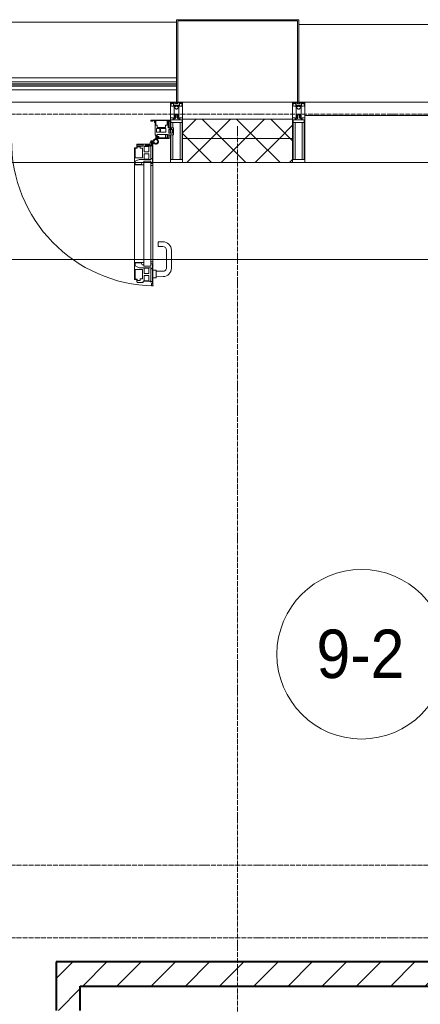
# Model space of a CAD drawing. Header units: millimetres. Extents: x 5617 to 132318, y 7718 to 193536.
# Tile 74 of 81: x 65160 to 66816, y 29425 to 33490. Entities that reach past the tile are written whole.
import ezdxf

# ---------------------------------------------------------------- set-up
doc = ezdxf.new("R2010")
doc.units = ezdxf.units.MM
doc.linetypes.add('ADSK_Линия сетки', pattern=[25, 20, -2.5, 0, -2.5])
doc.linetypes.add('Линия сетки', pattern=[25, 20, -2.5, 0, -2.5])
for name, color, linetype, lineweight in [('Двери', 7, 'Continuous', 18), ('Импосты витража', 7, 'Continuous', 18), ('Колонны', 7, 'Continuous', 18), ('Марки помещений', 7, 'Continuous', 20), ('Ограждение', 7, 'Continuous', 18), ('Оси', 7, 'Continuous', 9), ('Панели витража', 7, 'Continuous', 18), ('Перекрытия', 7, 'Continuous', 18), ('Поручни', 7, 'Continuous', 18), ('Стены разрез', 7, 'Continuous', 40), ('Стены штриховка', 7, 'Continuous', 40), ('Элементы узлов', 7, 'Continuous', 18)]:
    doc.layers.add(name, color=color, linetype=linetype, lineweight=lineweight)
doc.styles.add('Arial_3', font='arial.ttf', dxfattribs={"width": 0.9, "height": 200})
pattern_1 = [(45, (0, 0), (-70.71068, 70.71068), [])]
pattern_2 = [(45, (0, 0), (-70.71068, 70.71068), []), (135, (0, 0), (-70.71068, -70.71068), [])]

# ---------------------------------------------------------------- blocks, each defined once
blk = doc.blocks.new('135_SLK_K4_AR_rvt-1-МКСС_К4_L13_45_000_')
at = {"layer": 'Стены разрез', "lineweight": 9, "true_color": 0xaaaaaa}
h = blk.add_hatch(dxfattribs=at)
h.set_pattern_fill('FP_3', color=253, style=0, pattern_type=2)
h.set_pattern_definition(pattern_1)
h.paths.add_polyline_path([(132500, 28050), (132500, 28500), (132400, 28500), (132400, 28050)])
h.paths.add_polyline_path([(132500, 29400), (132500, 29600), (132400, 29600), (132400, 29400)])
h = blk.add_hatch(dxfattribs=at)
h.set_pattern_fill('FP_3', color=253, style=0, pattern_type=2)
h.set_pattern_definition(pattern_1)
h.paths.add_polyline_path([(135861.7, 29500), (136150, 29500), (136150, 29600), (132500, 29600), (132500, 29500), (135187.1, 29500)])
at = {"layer": 'Перекрытия', "color": 253, "true_color": 0xaaaaaa}
blk.add_line((136150, 32500), (131250, 32500), dxfattribs=at)
at = {"layer": 'Стены разрез', "color": 253, "true_color": 0xaaaaaa}
for p, q in [((132500, 29600), (132400, 29600)), ((132400, 29600), (132400, 29400)), ((136150, 29600), (132500, 29600)), ((132500, 29400), (132500, 29500)), ((132500, 29500), (136150, 29500))]:
    blk.add_line(p, q, dxfattribs=at)
blk = doc.blocks.new('System Panel - A_PAN_Glass-7513884-МКСС_К4_L13_45_000_')
at = {"layer": 'Панели витража', "color": 253, "lineweight": 5, "true_color": 0xaaaaaa}
for p, q in [((656.25, 0), (-656.25, 0)), ((-656.25, 0), (-656.25, -55)), ((656.25, -55), (656.25, 0)), ((-656.25, -55), (656.25, -55))]:
    blk.add_line(p, q, dxfattribs=at)
blk = doc.blocks.new('Rectangular Mullion - R_StandardFrame_50Wx250H-7199868-МКСС_К4_L13_45_000_')
at = {"layer": 'Импосты витража', "color": 253, "lineweight": 5, "true_color": 0xaaaaaa}
blk.add_line((134740, 32900), (133427.5, 32900), dxfattribs=at)
blk = doc.blocks.new('Rectangular Mullion - 50Wx250H-2623690-МКСС_К4_L13_45_000_')
at = {"layer": 'Элементы узлов', "color": 253, "lineweight": 5, "true_color": 0xaaaaaa}
for p, q in [((-25, 65.2), (-25, 250)), ((-25, 250), (0, 250)), ((25, 250), (0, 250)), ((25, 65.2), (25, 250)), ((-23, 237.3), (0, 237.3)), ((-23, 237.3), (-23, 73.6)), ((-14.9, 84), (-14.9, 237.3)), ((23, 237.3), (0, 237.3)), ((14.9, 84), (14.9, 237.3)), ((23, 237.3), (23, 73.6)), ((0, 84), (-23, 84)), ((0, 84), (23, 84)), ((-14, 65.2), (-25, 65.2)), ((-0.5, 73.6), (-23, 73.6)), ((-14, 71.3), (-14, 65.2)), ((-10, 71.3), (-14, 71.3)), ((-10, 53), (-10, 71.3)), ((-8.7, 53), (-10, 53)), ((-10, 53), (-10, 17)), ((-8.7, 53), (-7, 54.7)), ((-7, 65.2), (-5.9, 67.3)), ((-7, 65.2), (-7, 54.7)), ((-4.1, 67.3), (-5.9, 67.3)), ((-4.1, 67.3), (-2.9, 65.1)), ((-2.9, 65.1), (-2.9, 54.6)), ((-1.3, 53), (-2.9, 54.6)), ((0, 53), (-1.3, 53)), ((0, 53), (1.3, 53)), ((0.5, 73.6), (23, 73.6)), ((1.3, 53), (2.9, 54.6)), ((4.1, 67.3), (2.9, 65.1)), ((2.9, 65.1), (2.9, 54.6)), ((4.1, 67.3), (5.9, 67.3)), ((7, 65.2), (5.9, 67.3)), ((7, 65.2), (7, 54.7)), ((8.7, 53), (7, 54.7)), ((8.7, 53), (10, 53)), ((10, 71.3), (14, 71.3)), ((10, 53), (10, 71.3)), ((10, 53), (10, 17)), ((14, 71.3), (14, 65.2)), ((14, 65.2), (25, 65.2)), ((-23.8, 14.6), (-25, 14.2)), ((-25, 0), (-25, 14.2)), ((-22.3, 17), (-23.8, 17)), ((-23.8, 17), (-23.8, 14.6)), ((-22.5, 10.6), (-23.8, 14.6)), ((-22.5, 10.6), (-23.7, 9.9)), ((-23.7, 1.3), (-23.7, 9.9)), ((-23.7, 1.3), (-11.8, 1.3)), ((-23.2, 10.2), (-22.5, 8)), ((-22.5, 8), (-22.5, 4.5)), ((-21.3, 4.5), (-22.5, 4.5)), ((-22.3, 17), (-22.3, 16)), ((-22.3, 16), (-21.3, 16)), ((-19, 17.6), (-21.3, 16)), ((-21.3, 4.5), (-21.3, 6.5)), ((-21.3, 6.5), (-14.2, 6.5)), ((-18.4, 16.6), (-19, 17.6)), ((-7.4, 16.6), (-18.4, 16.6)), ((-14.2, 6.5), (-14.2, 4.5)), ((-13.2, 4.5), (-14.2, 4.5)), ((-13.2, 4.5), (-12.2, 7.2)), ((-12.7, 7.6), (-11.3, 11.4)), ((-12.7, 7.6), (-11.8, 6.9)), ((-12.2, 9), (-12.2, 14.8)), ((-12.2, 14.8), (0, 14.8)), ((-11.8, 1.3), (-11.8, 6.9)), ((-10.5, 11.2), (-11.3, 11.4)), ((-10.5, 1.5), (-10.5, 11.2)), ((-4.8, 1.5), (-10.5, 1.5)), ((-10, 17), (-7.5, 17)), ((-8.5, 23), (-1.5, 30)), ((-8.5, 18.5), (-8.5, 23)), ((-7.5, 18.5), (-8.5, 18.5)), ((-7.5, 17), (-7.5, 18.5)), ((-7.4, 18), (-7.4, 16.6)), ((-2.6, 18), (-7.4, 18)), ((0, 8), (-4.8, 8)), ((-4.8, 1.5), (-4.8, 8)), ((-2.6, 18), (-2.6, 16.8)), ((-2.6, 16.8), (0, 16.8)), ((-1.5, 30), (0, 30)), ((1.5, 30), (0, 30)), ((2.6, 16.8), (0, 16.8)), ((0, 14.8), (0, 16.8)), ((0, 14.8), (0, 16.8)), ((12.2, 14.8), (0, 14.8)), ((0, 0), (0, 8)), ((0, 8), (4.8, 8)), ((0, 0), (0, 8)), ((8.5, 23), (1.5, 30)), ((2.6, 18), (2.6, 16.8)), ((2.6, 18), (7.4, 18)), ((4.8, 1.5), (4.8, 8)), ((4.8, 1.5), (10.5, 1.5)), ((7.4, 18), (7.4, 16.6)), ((7.4, 16.6), (18.4, 16.6)), ((7.5, 18.5), (8.5, 18.5)), ((7.5, 17), (7.5, 18.5)), ((10, 17), (7.5, 17)), ((8.5, 18.5), (8.5, 23)), ((10.5, 11.2), (11.3, 11.4)), ((10.5, 1.5), (10.5, 11.2)), ((12.7, 7.6), (11.3, 11.4)), ((12.7, 7.6), (11.8, 6.9)), ((11.8, 1.3), (11.8, 6.9)), ((23.7, 1.3), (11.8, 1.3)), ((12.2, 9), (12.2, 14.8)), ((13.2, 4.5), (12.2, 7.2)), ((13.2, 4.5), (14.2, 4.5)), ((21.3, 6.5), (14.2, 6.5)), ((14.2, 6.5), (14.2, 4.5)), ((18.4, 16.6), (19, 17.6)), ((19, 17.6), (21.3, 16)), ((22.3, 16), (21.3, 16)), ((21.3, 4.5), (21.3, 6.5)), ((21.3, 4.5), (22.5, 4.5)), ((22.3, 17), (22.3, 16)), ((22.3, 17), (23.8, 17)), ((22.5, 10.6), (23.8, 14.6)), ((22.5, 10.6), (23.7, 9.9)), ((23.2, 10.2), (22.5, 8)), ((22.5, 8), (22.5, 4.5)), ((23.7, 1.3), (23.7, 9.9)), ((23.8, 17), (23.8, 14.6)), ((23.8, 14.6), (25, 14.2)), ((25, 0), (25, 14.2)), ((-25, 0), (0, 0)), ((25, 0), (0, 0))]:
    blk.add_line(p, q, dxfattribs=at)
for centre, start, end in [((-0.5, 73.1), 360, 90), ((0.5, 73.1), 90, 180)]:
    blk.add_arc(centre, 0.5, start, end, dxfattribs=at)
blk = doc.blocks.new('Rectangular Mullion - R_StandardFrame_50Wx250H-7512947-МКСС_К4_L13_45_000_')
at = {"layer": 'Импосты витража', "color": 253, "lineweight": 5, "true_color": 0xaaaaaa}
for p, q in [((-25, 0), (-25, 250)), ((-25, 250), (25, 250)), ((25, 250), (25, 0)), ((-5, 0), (-25, 0)), ((25, 0), (0, 0))]:
    blk.add_line(p, q, dxfattribs=at)
blk = doc.blocks.new('Rectangular Mullion - 50Wx250H-V62-МКСС_К4_L13_45_000_')
at = {"layer": 'Элементы узлов', "color": 253, "lineweight": 5, "true_color": 0xaaaaaa}
for p, q in [((-25, 135.1), (-25, 250)), ((-25, 250), (0, 250)), ((25, 250), (0, 250)), ((25, 65.2), (25, 250)), ((-23, 237.3), (0, 237.3)), ((-23, 237.3), (-23, 135.1)), ((-14.9, 135.1), (-14.9, 237.3)), ((23, 237.3), (0, 237.3)), ((14.9, 84), (14.9, 237.3)), ((23, 237.3), (23, 73.6)), ((-25, 113.4), (-25, 128.4)), ((-23, 128.4), (-23, 113.4)), ((-25, 65.2), (-25, 110.1)), ((-23, 110.1), (-23, 73.6)), ((0, 84), (-23, 84)), ((-14.9, 84), (-14.9, 106.6)), ((0, 84), (23, 84)), ((-14, 65.2), (-25, 65.2)), ((-0.5, 73.6), (-23, 73.6)), ((-14, 71.3), (-14, 65.2)), ((-10, 71.3), (-14, 71.3)), ((-10, 53), (-10, 71.3)), ((-8.7, 53), (-10, 53)), ((-10, 53), (-10, 17)), ((-8.7, 53), (-7, 54.7)), ((-7, 65.2), (-5.9, 67.3)), ((-7, 65.2), (-7, 54.7)), ((-4.1, 67.3), (-5.9, 67.3)), ((-4.1, 67.3), (-2.9, 65.1)), ((-2.9, 65.1), (-2.9, 54.6)), ((-1.3, 53), (-2.9, 54.6)), ((0, 53), (-1.3, 53)), ((0, 53), (1.3, 53)), ((0.5, 73.6), (23, 73.6)), ((1.3, 53), (2.9, 54.6)), ((4.1, 67.3), (2.9, 65.1)), ((2.9, 65.1), (2.9, 54.6)), ((4.1, 67.3), (5.9, 67.3)), ((7, 65.2), (5.9, 67.3)), ((7, 65.2), (7, 54.7)), ((8.7, 53), (7, 54.7)), ((8.7, 53), (10, 53)), ((10, 71.3), (14, 71.3)), ((10, 53), (10, 71.3)), ((10, 53), (10, 17)), ((14, 71.3), (14, 65.2)), ((14, 65.2), (25, 65.2)), ((-23.8, 14.6), (-25, 14.2)), ((-25, 0), (-25, 14.2)), ((-22.3, 17), (-23.8, 17)), ((-23.8, 17), (-23.8, 14.6)), ((-22.5, 10.6), (-23.8, 14.6)), ((-22.5, 10.6), (-23.7, 9.9)), ((-23.7, 1.3), (-23.7, 9.9)), ((-23.7, 1.3), (-11.8, 1.3)), ((-23.2, 10.2), (-22.5, 8)), ((-22.5, 8), (-22.5, 4.5)), ((-21.3, 4.5), (-22.5, 4.5)), ((-22.3, 17), (-22.3, 16)), ((-22.3, 16), (-21.3, 16)), ((-19, 17.6), (-21.3, 16)), ((-21.3, 4.5), (-21.3, 6.5)), ((-21.3, 6.5), (-14.2, 6.5)), ((-18.4, 16.6), (-19, 17.6)), ((-7.4, 16.6), (-18.4, 16.6)), ((-14.2, 6.5), (-14.2, 4.5)), ((-13.2, 4.5), (-14.2, 4.5)), ((-13.2, 4.5), (-12.2, 7.2)), ((-12.7, 7.6), (-11.3, 11.4)), ((-12.7, 7.6), (-11.8, 6.9)), ((-12.2, 9), (-12.2, 14.8)), ((-12.2, 14.8), (0, 14.8)), ((-11.8, 1.3), (-11.8, 6.9)), ((-10.5, 11.2), (-11.3, 11.4)), ((-10.5, 1.5), (-10.5, 11.2)), ((-4.8, 1.5), (-10.5, 1.5)), ((-10, 17), (-7.5, 17)), ((-8.5, 23), (-1.5, 30)), ((-8.5, 18.5), (-8.5, 23)), ((-7.5, 18.5), (-8.5, 18.5)), ((-7.5, 17), (-7.5, 18.5)), ((-7.4, 18), (-7.4, 16.6)), ((-2.6, 18), (-7.4, 18)), ((0, 8), (-4.8, 8)), ((-4.8, 1.5), (-4.8, 8)), ((-2.6, 18), (-2.6, 16.8)), ((-2.6, 16.8), (0, 16.8)), ((-1.5, 30), (0, 30)), ((1.5, 30), (0, 30)), ((2.6, 16.8), (0, 16.8)), ((0, 14.8), (0, 16.8)), ((0, 14.8), (0, 16.8)), ((12.2, 14.8), (0, 14.8)), ((0, 0), (0, 8)), ((0, 8), (4.8, 8)), ((0, 0), (0, 8)), ((8.5, 23), (1.5, 30)), ((2.6, 18), (2.6, 16.8)), ((2.6, 18), (7.4, 18)), ((4.8, 1.5), (4.8, 8)), ((4.8, 1.5), (10.5, 1.5)), ((7.4, 18), (7.4, 16.6)), ((7.4, 16.6), (18.4, 16.6)), ((7.5, 18.5), (8.5, 18.5)), ((7.5, 17), (7.5, 18.5)), ((10, 17), (7.5, 17)), ((8.5, 18.5), (8.5, 23)), ((10.5, 11.2), (11.3, 11.4)), ((10.5, 1.5), (10.5, 11.2)), ((12.7, 7.6), (11.3, 11.4)), ((12.7, 7.6), (11.8, 6.9)), ((11.8, 1.3), (11.8, 6.9)), ((23.7, 1.3), (11.8, 1.3)), ((12.2, 9), (12.2, 14.8)), ((13.2, 4.5), (12.2, 7.2)), ((13.2, 4.5), (14.2, 4.5)), ((21.3, 6.5), (14.2, 6.5)), ((14.2, 6.5), (14.2, 4.5)), ((18.4, 16.6), (19, 17.6)), ((19, 17.6), (21.3, 16)), ((22.3, 16), (21.3, 16)), ((21.3, 4.5), (21.3, 6.5)), ((21.3, 4.5), (22.5, 4.5)), ((22.3, 17), (22.3, 16)), ((22.3, 17), (23.8, 17)), ((22.5, 10.6), (23.8, 14.6)), ((22.5, 10.6), (23.7, 9.9)), ((23.2, 10.2), (22.5, 8)), ((22.5, 8), (22.5, 4.5)), ((23.7, 1.3), (23.7, 9.9)), ((23.8, 17), (23.8, 14.6)), ((23.8, 14.6), (25, 14.2)), ((25, 0), (25, 14.2)), ((-25, 0), (0, 0)), ((25, 0), (0, 0))]:
    blk.add_line(p, q, dxfattribs=at)
for centre, start, end in [((-0.5, 73.1), 360, 90), ((0.5, 73.1), 90, 180)]:
    blk.add_arc(centre, 0.5, start, end, dxfattribs=at)
blk = doc.blocks.new('Rectangular Mullion - R_StandardFrame_50Wx250H-V81-МКСС_К4_L13_45_000_')
at = {"layer": 'Импосты витража', "color": 253, "lineweight": 5, "true_color": 0xaaaaaa}
for p, q in [((-25, 135.1), (-25, 250)), ((-25, 250), (25, 250)), ((25, 250), (25, 0)), ((-25, 113.4), (-25, 128.4)), ((-25, 0), (-25, 110.1)), ((0, 0), (-25, 0)), ((25, 0), (5, 0))]:
    blk.add_line(p, q, dxfattribs=at)
blk = doc.blocks.new('A_PAN_ALU_Door_Double - EXT_1_Double_EQ 6_3-7514601-МКСС_К4_L13_45_000_')
at = {"layer": 'Двери', "color": 253, "lineweight": 5, "true_color": 0xaaaaaa}
for p, q in [((-583.7, 659.3), (-583.7, 758.9)), ((-583.7, 758.9), (-578.6, 758.9)), ((-583.7, 659.3), (-583.7, 758.9)), ((-583.7, 758.9), (-578.6, 758.9)), ((-581.6, 750.3), (-581.6, 742.3)), ((-579.8, 750.3), (-581.6, 750.3)), ((-581.6, 750.3), (-581.6, 742.3)), ((-579.8, 750.3), (-581.6, 750.3)), ((-581.6, 742.3), (-572.9, 742.3)), ((-581.6, 742.3), (-572.9, 742.3)), ((-581.6, 740.6), (-581.6, 688.2)), ((-574.6, 740.6), (-581.6, 740.6)), ((-581.6, 740.6), (-581.6, 688.2)), ((-574.6, 740.6), (-581.6, 740.6)), ((-579.8, 748.9), (-579.8, 750.3)), ((-579.8, 748.9), (-579.8, 750.3)), ((-578.6, 748.9), (-579.8, 748.9)), ((-578.6, 748.9), (-579.8, 748.9)), ((-578.6, 758.9), (-578.6, 748.9)), ((-578.6, 758.9), (-578.6, 748.9)), ((-574.6, 688.2), (-574.6, 740.6)), ((-574.6, 688.2), (-574.6, 740.6)), ((-572.9, 742.3), (-572.9, 739.3)), ((-572.9, 742.3), (-572.9, 739.3)), ((-572.9, 739.3), (-543.6, 739.3)), ((-572.9, 739.3), (-543.6, 739.3)), ((-566.1, 737.5), (-567.6, 734.8)), ((-566.1, 737.5), (-567.6, 734.8)), ((-567.6, 734.8), (-567.6, 715.8)), ((-567.6, 734.8), (-567.6, 715.8)), ((-547.7, 737.5), (-566.1, 737.5)), ((-547.7, 737.5), (-566.1, 737.5)), ((-547.7, 715.8), (-547.7, 737.5)), ((-547.7, 715.8), (-547.7, 737.5)), ((-543.6, 744.8), (-518.6, 744.8)), ((-543.6, 739.3), (-543.6, 744.8)), ((-543.6, 744.8), (-518.6, 744.8)), ((-543.6, 739.3), (-543.6, 744.8)), ((-531.2, 737.1), (-531.2, 730.5)), ((-518.8, 737.1), (-531.2, 737.1)), ((-531.2, 737.1), (-531.2, 730.5)), ((-518.8, 737.1), (-531.2, 737.1)), ((-518.8, 730.6), (-518.8, 737.1)), ((-518.8, 730.6), (-518.8, 737.1)), ((-518.6, 744.8), (-518.6, 741.8)), ((-518.6, 744.8), (-518.6, 741.8)), ((-518.6, 741.8), (-517.1, 741.8)), ((-518.6, 741.8), (-517.1, 741.8)), ((-517.1, 741.8), (-517.1, 732.3)), ((-517.1, 741.8), (-517.1, 732.3)), ((-517.1, 732.3), (-508.2, 732.3)), ((-517.1, 732.3), (-508.2, 732.3)), ((-508.2, 732.3), (-508.2, 662.3)), ((-508.2, 732.3), (-508.2, 662.3)), ((517.1, 732.3), (508.2, 732.3)), ((508.2, 732.3), (508.2, 662.3)), ((517.1, 732.3), (508.2, 732.3)), ((508.2, 732.3), (508.2, 662.3)), ((518.6, 741.8), (517.1, 741.8)), ((517.1, 741.8), (517.1, 732.3)), ((518.6, 741.8), (517.1, 741.8)), ((517.1, 741.8), (517.1, 732.3)), ((543.6, 744.8), (518.6, 744.8)), ((518.6, 744.8), (518.6, 741.8)), ((543.6, 744.8), (518.6, 744.8)), ((518.6, 744.8), (518.6, 741.8)), ((518.8, 730.6), (518.8, 737.1)), ((518.8, 737.1), (531.2, 737.1)), ((518.8, 730.6), (518.8, 737.1)), ((518.8, 737.1), (531.2, 737.1)), ((531.2, 737.1), (531.2, 730.5)), ((531.2, 737.1), (531.2, 730.5)), ((543.6, 739.3), (543.6, 744.8)), ((543.6, 739.3), (543.6, 744.8)), ((572.9, 739.3), (543.6, 739.3)), ((572.9, 739.3), (543.6, 739.3)), ((547.7, 715.8), (547.7, 737.5)), ((547.7, 737.5), (566.1, 737.5)), ((547.7, 715.8), (547.7, 737.5)), ((547.7, 737.5), (566.1, 737.5)), ((566.1, 737.5), (567.6, 734.8)), ((566.1, 737.5), (567.6, 734.8)), ((567.6, 734.8), (567.6, 715.8)), ((567.6, 734.8), (567.6, 715.8)), ((581.6, 742.3), (572.9, 742.3)), ((572.9, 742.3), (572.9, 739.3)), ((581.6, 742.3), (572.9, 742.3)), ((572.9, 742.3), (572.9, 739.3)), ((574.6, 688.2), (574.6, 740.6)), ((574.6, 740.6), (581.6, 740.6)), ((574.6, 688.2), (574.6, 740.6)), ((574.6, 740.6), (581.6, 740.6)), ((583.7, 758.9), (578.6, 758.9)), ((578.6, 758.9), (578.6, 748.9)), ((583.7, 758.9), (578.6, 758.9)), ((578.6, 758.9), (578.6, 748.9)), ((578.6, 748.9), (579.8, 748.9)), ((578.6, 748.9), (579.8, 748.9)), ((579.8, 748.9), (579.8, 750.3)), ((579.8, 750.3), (581.6, 750.3)), ((579.8, 748.9), (579.8, 750.3)), ((579.8, 750.3), (581.6, 750.3)), ((581.6, 750.3), (581.6, 742.3)), ((581.6, 750.3), (581.6, 742.3)), ((581.6, 740.6), (581.6, 688.2)), ((581.6, 740.6), (581.6, 688.2)), ((583.7, 659.3), (583.7, 758.9)), ((583.7, 659.3), (583.7, 758.9)), ((-567.6, 715.8), (-547.7, 715.8)), ((-567.6, 715.8), (-547.7, 715.8)), ((-567.6, 708), (-567.6, 688.9)), ((-547.7, 708), (-567.6, 708)), ((-567.6, 708), (-567.6, 688.9)), ((-547.7, 708), (-567.6, 708)), ((-547.7, 686.3), (-547.7, 708)), ((-547.7, 686.3), (-547.7, 708)), ((-541.3, 730.5), (-541.3, 691)), ((-531.2, 730.5), (-541.3, 730.5)), ((-541.3, 730.5), (-541.3, 691)), ((-531.2, 730.5), (-541.3, 730.5)), ((-510.6, 730.6), (-518.8, 730.6)), ((-510.6, 730.6), (-518.8, 730.6)), ((-510.6, 691), (-510.6, 730.6)), ((-510.6, 691), (-510.6, 730.6)), ((510.6, 691), (510.6, 730.6)), ((510.6, 730.6), (518.8, 730.6)), ((510.6, 691), (510.6, 730.6)), ((510.6, 730.6), (518.8, 730.6)), ((531.2, 730.5), (541.3, 730.5)), ((531.2, 730.5), (541.3, 730.5)), ((541.3, 730.5), (541.3, 691)), ((541.3, 730.5), (541.3, 691)), ((567.6, 715.8), (547.7, 715.8)), ((567.6, 715.8), (547.7, 715.8)), ((547.7, 708), (567.6, 708)), ((547.7, 686.3), (547.7, 708)), ((547.7, 708), (567.6, 708)), ((547.7, 686.3), (547.7, 708)), ((567.6, 708), (567.6, 688.9)), ((567.6, 708), (567.6, 688.9)), ((-583.7, 244.2), (-583.7, 677.3)), ((-574.6, 659.3), (-583.7, 659.3)), ((-574.6, 659.3), (-583.7, 659.3)), ((-581.6, 688.2), (-574.6, 688.2)), ((-581.6, 688.2), (-574.6, 688.2)), ((-581.6, 686.5), (-581.6, 668.4)), ((-575.4, 686.5), (-581.6, 686.5)), ((-581.6, 686.5), (-581.6, 668.4)), ((-575.4, 686.5), (-581.6, 686.5)), ((-581.6, 668.4), (-574.6, 668.4)), ((-581.6, 668.4), (-574.6, 668.4)), ((-575.4, 684.5), (-575.4, 686.5)), ((-575.4, 684.5), (-575.4, 686.5)), ((-526.4, 684.5), (-575.4, 684.5)), ((-526.4, 684.5), (-575.4, 684.5)), ((-574.6, 677.3), (-546, 677.3)), ((-574.6, 244.2), (-574.6, 677.3)), ((-574.6, 668.4), (-574.6, 659.3)), ((-574.6, 668.4), (-574.6, 659.3)), ((-567.6, 688.9), (-566.1, 686.3)), ((-567.6, 688.9), (-566.1, 686.3)), ((-566.1, 686.3), (-547.7, 686.3)), ((-566.1, 686.3), (-547.7, 686.3)), ((-546, 677.3), (-546, 244.2)), ((-546, 672), (-539.3, 672)), ((-546, 662.3), (-546, 672)), ((-546, 672), (-539.3, 672)), ((-546, 662.3), (-546, 672)), ((-508.2, 662.3), (-546, 662.3)), ((-508.2, 662.3), (-546, 662.3)), ((-541.3, 691), (-510.6, 691)), ((-541.3, 691), (-510.6, 691)), ((-539.3, 672), (-537.1, 665.9)), ((-539.3, 672), (-537.1, 665.9)), ((-537.1, 665.9), (-537.1, 663.8)), ((-537.1, 665.9), (-537.1, 663.8)), ((-537.1, 663.8), (-510.6, 663.8)), ((-537.1, 663.8), (-510.6, 663.8)), ((-510.6, 676.8), (-526.4, 684.5)), ((-510.6, 676.8), (-526.4, 684.5)), ((-510.6, 663.8), (-510.6, 676.8)), ((-510.6, 663.8), (-510.6, 676.8)), ((-508.2, 662.3), (-508.2, 259.2)), ((508.2, 662.3), (546, 662.3)), ((508.2, 662.3), (546, 662.3)), ((508.2, 662.3), (508.2, 259.2)), ((541.3, 691), (510.6, 691)), ((541.3, 691), (510.6, 691)), ((510.6, 676.8), (526.4, 684.5)), ((510.6, 676.8), (526.4, 684.5)), ((510.6, 663.8), (510.6, 676.8)), ((510.6, 663.8), (510.6, 676.8)), ((537.1, 663.8), (510.6, 663.8)), ((537.1, 663.8), (510.6, 663.8)), ((526.4, 684.5), (575.4, 684.5)), ((526.4, 684.5), (575.4, 684.5)), ((539.3, 672), (537.1, 665.9)), ((539.3, 672), (537.1, 665.9)), ((537.1, 665.9), (537.1, 663.8)), ((537.1, 665.9), (537.1, 663.8)), ((546, 672), (539.3, 672)), ((546, 672), (539.3, 672)), ((546, 677.3), (546, 244.2)), ((574.6, 677.3), (546, 677.3)), ((546, 662.3), (546, 672)), ((546, 662.3), (546, 672)), ((566.1, 686.3), (547.7, 686.3)), ((566.1, 686.3), (547.7, 686.3)), ((567.6, 688.9), (566.1, 686.3)), ((567.6, 688.9), (566.1, 686.3)), ((581.6, 688.2), (574.6, 688.2)), ((581.6, 688.2), (574.6, 688.2)), ((574.6, 244.2), (574.6, 677.3)), ((581.6, 668.4), (574.6, 668.4)), ((574.6, 668.4), (574.6, 659.3)), ((581.6, 668.4), (574.6, 668.4)), ((574.6, 668.4), (574.6, 659.3)), ((574.6, 659.3), (583.7, 659.3)), ((574.6, 659.3), (583.7, 659.3)), ((575.4, 684.5), (575.4, 686.5)), ((575.4, 686.5), (581.6, 686.5)), ((575.4, 684.5), (575.4, 686.5)), ((575.4, 686.5), (581.6, 686.5)), ((581.6, 686.5), (581.6, 668.4)), ((581.6, 686.5), (581.6, 668.4)), ((583.7, 244.2), (583.7, 677.3)), ((-583.7, 262.2), (-574.6, 262.2)), ((-583.7, 164.2), (-583.7, 262.2)), ((-581.6, 253.1), (-581.6, 235.1)), ((-574.6, 253.1), (-581.6, 253.1)), ((-574.6, 262.2), (-574.6, 253.1)), ((-574.6, 244.2), (-546, 244.2)), ((-546, 259.2), (-508.2, 259.2)), ((-546, 249.6), (-546, 259.2)), ((-539.3, 249.6), (-546, 249.6)), ((-537.1, 255.7), (-539.3, 249.6)), ((-537.1, 257.7), (-537.1, 255.7)), ((-510.6, 257.7), (-537.1, 257.7)), ((-526.4, 237), (-510.6, 244.7)), ((-510.6, 244.7), (-510.6, 257.7)), ((-508.2, 259.2), (-508.2, 189.3)), ((546, 259.2), (508.2, 259.2)), ((508.2, 259.2), (508.2, 189.3)), ((510.6, 244.7), (510.6, 257.7)), ((510.6, 257.7), (537.1, 257.7)), ((526.4, 237), (510.6, 244.7)), ((537.1, 257.7), (537.1, 255.7)), ((537.1, 255.7), (539.3, 249.6)), ((539.3, 249.6), (546, 249.6)), ((546, 249.6), (546, 259.2)), ((574.6, 244.2), (546, 244.2)), ((583.7, 262.2), (574.6, 262.2)), ((574.6, 262.2), (574.6, 253.1)), ((574.6, 253.1), (581.6, 253.1)), ((581.6, 253.1), (581.6, 235.1)), ((583.7, 164.2), (583.7, 262.2)), ((-581.6, 235.1), (-575.4, 235.1)), ((-581.6, 233.4), (-581.6, 180.9)), ((-574.6, 233.4), (-581.6, 233.4)), ((-575.4, 237), (-526.4, 237)), ((-575.4, 235.1), (-575.4, 237)), ((-574.6, 180.9), (-574.6, 233.4)), ((-566.1, 235.3), (-567.6, 232.6)), ((-567.6, 232.6), (-567.6, 213.6)), ((-567.6, 213.6), (-547.7, 213.6)), ((-567.6, 205.7), (-567.6, 186.7)), ((-547.7, 205.7), (-567.6, 205.7)), ((-547.7, 235.3), (-566.1, 235.3)), ((-547.7, 213.6), (-547.7, 235.3)), ((-547.7, 184), (-547.7, 205.7)), ((-541.3, 230.6), (-541.3, 191)), ((-510.6, 230.6), (-541.3, 230.6)), ((-510.6, 191), (-510.6, 230.6)), ((510.6, 230.6), (541.3, 230.6)), ((510.6, 191), (510.6, 230.6)), ((575.4, 237), (526.4, 237)), ((541.3, 230.6), (541.3, 191)), ((547.7, 213.6), (547.7, 235.3)), ((547.7, 235.3), (566.1, 235.3)), ((567.6, 213.6), (547.7, 213.6)), ((547.7, 205.7), (567.6, 205.7)), ((547.7, 184), (547.7, 205.7)), ((566.1, 235.3), (567.6, 232.6)), ((567.6, 232.6), (567.6, 213.6)), ((567.6, 205.7), (567.6, 186.7)), ((574.6, 233.4), (581.6, 233.4)), ((574.6, 180.9), (574.6, 233.4)), ((575.4, 235.1), (575.4, 237)), ((581.6, 235.1), (575.4, 235.1)), ((581.6, 233.4), (581.6, 180.9)), ((-581.6, 180.9), (-574.6, 180.9)), ((-581.6, 179.2), (-581.6, 164.2)), ((-572.9, 179.2), (-581.6, 179.2)), ((-581.6, 164.2), (-578.6, 164.2)), ((-578.6, 164.2), (-578.6, 174.5)), ((-575.5, 177.5), (-551.3, 177.5)), ((-575.1, 165.6), (-575.1, 160.7)), ((-572.4, 165.6), (-575.1, 165.6)), ((-572.9, 182.2), (-572.9, 179.2)), ((-551.3, 182.2), (-572.9, 182.2)), ((-572.4, 173.3), (-572.4, 165.6)), ((-517.1, 173.3), (-572.4, 173.3)), ((-567.6, 186.7), (-566.1, 184)), ((-566.1, 184), (-547.7, 184)), ((-551.3, 177.5), (-551.3, 182.2)), ((-543.6, 182.2), (-543.6, 176.7)), ((-518.6, 182.2), (-543.6, 182.2)), ((-543.6, 176.7), (-518.6, 176.7)), ((-541.3, 191), (-531.2, 191)), ((-531.2, 191), (-531.2, 184.4)), ((-531.2, 184.4), (-518.8, 184.4)), ((-518.8, 191), (-510.6, 191)), ((-518.8, 184.4), (-518.8, 191)), ((-518.6, 176.7), (-518.6, 182.2)), ((-517.1, 189.3), (-517.1, 173.3)), ((-508.2, 189.3), (-517.1, 189.3)), ((508.2, 189.3), (517.1, 189.3)), ((518.8, 191), (510.6, 191)), ((517.1, 189.3), (517.1, 173.3)), ((517.1, 173.3), (572.4, 173.3)), ((518.6, 182.2), (543.6, 182.2)), ((518.6, 176.7), (518.6, 182.2)), ((543.6, 176.7), (518.6, 176.7)), ((518.8, 184.4), (518.8, 191)), ((531.2, 184.4), (518.8, 184.4)), ((541.3, 191), (531.2, 191)), ((531.2, 191), (531.2, 184.4)), ((543.6, 182.2), (543.6, 176.7)), ((566.1, 184), (547.7, 184)), ((551.3, 177.5), (551.3, 182.2)), ((551.3, 182.2), (572.9, 182.2)), ((575.5, 177.5), (551.3, 177.5)), ((567.6, 186.7), (566.1, 184)), ((572.4, 173.3), (572.4, 165.6)), ((572.4, 165.6), (575.1, 165.6)), ((572.9, 182.2), (572.9, 179.2)), ((572.9, 179.2), (581.6, 179.2)), ((581.6, 180.9), (574.6, 180.9)), ((575.1, 165.6), (575.1, 160.7)), ((578.6, 164.2), (578.6, 174.5)), ((581.6, 164.2), (578.6, 164.2)), ((581.6, 179.2), (581.6, 164.2)), ((-575.1, 160.7), (-585.4, 160.7)), ((575.1, 160.7), (585.4, 160.7))]:
    blk.add_line(p, q, dxfattribs=at)
at = {"layer": 'Двери', "lineweight": 5}
for p, q in [((-597.6, 721.7), (-626.4, 720.7)), ((-624.5, 698.8), (-597.6, 697.7)), ((-597.6, 723.5), (-597.6, 696)), ((-583.6, 726), (-595.1, 726)), ((-595.1, 693.5), (-583.6, 693.5)), ((583.6, 726), (595.1, 726)), ((595.1, 693.5), (583.6, 693.5)), ((597.6, 723.5), (597.6, 696)), ((597.6, 721.7), (626.4, 720.7)), ((624.5, 698.8), (597.6, 697.7)), ((-660.1, 685.7), (-660.1, 611.5)), ((-640.1, 611.5), (-640.1, 683.8)), ((640.1, 611.5), (640.1, 683.8)), ((660.1, 685.7), (660.1, 611.5)), ((-605.1, 596.5), (-625.1, 596.5)), ((-625.1, 576.5), (-605.1, 576.5)), ((-605.1, 576.5), (-605.1, 596.5)), ((605.1, 576.5), (605.1, 596.5)), ((605.1, 596.5), (625.1, 596.5)), ((625.1, 576.5), (605.1, 576.5))]:
    blk.add_line(p, q, dxfattribs=at)
at = {"layer": 'Двери', "color": 254, "lineweight": 5, "true_color": 0xd4d4d4}
for centre, start, end in [((-596.2, 162.6), 359.296, 89.0613), ((596.2, 162.6), 90.9387, 180.704)]:
    blk.add_arc(centre, 596.2, start, end, dxfattribs=at)
at = {"layer": 'Двери', "lineweight": 5}
for centre, radius, start, end in [((-625.1, 685.7), 35, 92.1945, 180), ((-625.1, 683.8), 15, 87.8056, 180), ((-595.1, 723.5), 2.5, 90, 180), ((-595.1, 696), 2.5, 180, 270), ((595.1, 723.5), 2.5, 360, 90), ((595.1, 696), 2.5, 270, 360), ((625.1, 683.8), 15, 0, 92.1944), ((625.1, 685.7), 35, 360, 87.8055), ((-625.1, 611.5), 35, 180, 270), ((-625.1, 611.5), 15, 180, 270), ((625.1, 611.5), 35, 270, 360), ((625.1, 611.5), 15, 270, 360)]:
    blk.add_arc(centre, radius, start, end, dxfattribs=at)
at = {"layer": 'Двери', "color": 253, "lineweight": 5, "true_color": 0xaaaaaa}
for centre, radius, start, end in [((-596.2, 162.7), 11, 16.047, 350.0284), ((-596.2, 162.6), 8, 90, 270), ((-596.2, 162.6), 8, 270, 90), ((-583.7, 166.3), 2.03, 196.0721, 270), ((-575.5, 174.5), 3, 90, 180), ((575.5, 174.5), 3, 360, 90), ((583.7, 166.3), 2.03, 270, 343.9279), ((596.2, 162.7), 11, 189.9716, 163.953), ((596.2, 162.6), 8, 90, 270), ((596.2, 162.6), 8, 270, 90)]:
    blk.add_arc(centre, radius, start, end, dxfattribs=at)
at = {"layer": 'Панели витража', "color": 253, "lineweight": 5, "true_color": 0xaaaaaa}
for p, q in [((-645.9, 135.1), (-669.2, 135.1)), ((-669.2, 135.1), (-669.2, 106.6)), ((-664.2, 113.4), (-664.2, 128.4)), ((-664.2, 128.4), (-649.2, 128.4)), ((-600.3, 150), (-651.2, 150)), ((-651.2, 150), (-651.2, 148.5)), ((-651.2, 148.5), (-645.9, 148.5)), ((-651.2, 148.5), (-651.2, 135.1)), ((-651.2, 128.4), (-651.2, 113.4)), ((-649.2, 128.4), (-649.2, 113.4)), ((-645.9, 148.5), (-645.9, 135.1)), ((-644.3, 134.5), (-644.3, 148.2)), ((-644.3, 148.2), (-637.3, 148.2)), ((-637.3, 134.5), (-644.3, 134.5)), ((-637.8, 108.8), (-637.8, 125)), ((-637.8, 125), (-615.2, 125)), ((-637.3, 148.2), (-637.3, 134.5)), ((-635.9, 134.2), (-635.9, 148.4)), ((-635.9, 148.4), (-608.9, 148.4)), ((-601.9, 134.2), (-635.9, 134.2)), ((-615.2, 125), (-615.2, 108.8)), ((-613, 108.8), (-613, 125)), ((-613, 125), (-598.7, 125)), ((-608.9, 148.4), (-608.9, 142.8)), ((-608.9, 142.8), (-601.9, 142.8)), ((-607.5, 148.7), (-601.5, 148.7)), ((-607.5, 144.4), (-607.5, 148.7)), ((-601.5, 144.4), (-607.5, 144.4)), ((-601.9, 142.8), (-601.9, 134.2)), ((-601.5, 148.7), (-601.5, 144.4)), ((-600.3, 136.5), (-600.3, 150)), ((-596.2, 150), (-600.3, 150)), ((-593.3, 136.5), (-600.3, 136.5)), ((-598.7, 125), (-598.7, 108.8)), ((-596.2, 136.5), (-596.2, 150)), ((-593.3, 84.8), (-593.3, 136.5)), ((600.3, 136.5), (593.3, 136.5)), ((593.3, 136.5), (593.3, 84.8)), ((596.2, 150), (596.2, 136.5)), ((600.3, 150), (596.2, 150)), ((598.7, 125), (613, 125)), ((598.7, 108.8), (598.7, 125)), ((651.2, 150), (600.3, 150)), ((600.3, 150), (600.3, 136.5)), ((601.5, 144.4), (601.5, 148.7)), ((601.5, 148.7), (607.5, 148.7)), ((607.5, 144.4), (601.5, 144.4)), ((601.9, 134.2), (601.9, 142.8)), ((601.9, 142.8), (608.9, 142.8)), ((635.9, 134.2), (601.9, 134.2)), ((607.5, 148.7), (607.5, 144.4)), ((608.9, 142.8), (608.9, 148.4)), ((608.9, 148.4), (635.9, 148.4)), ((613, 125), (613, 108.8)), ((615.2, 125), (637.8, 125)), ((615.2, 108.8), (615.2, 125)), ((635.9, 148.4), (635.9, 134.2)), ((637.3, 148.2), (644.3, 148.2)), ((637.3, 134.5), (637.3, 148.2)), ((644.3, 134.5), (637.3, 134.5)), ((637.8, 125), (637.8, 108.8)), ((644.3, 148.2), (644.3, 134.5)), ((645.9, 135.1), (645.9, 148.5)), ((645.9, 148.5), (651.2, 148.5)), ((669.2, 135.1), (645.9, 135.1)), ((649.2, 128.4), (664.2, 128.4)), ((649.2, 113.4), (649.2, 128.4)), ((651.2, 148.5), (651.2, 150)), ((651.2, 135.1), (651.2, 148.5)), ((651.2, 113.4), (651.2, 128.4)), ((664.2, 128.4), (664.2, 113.4)), ((669.2, 106.6), (669.2, 135.1)), ((-669.2, 106.6), (-660.2, 106.6)), ((-649.2, 113.4), (-664.2, 113.4)), ((-660.2, 106.6), (-660.2, 110.1)), ((-660.2, 110.1), (-653.3, 110.1)), ((-653.3, 110.1), (-653.3, 106.6)), ((-653.3, 106.6), (-646.3, 106.6)), ((-651.2, 106.6), (-651.2, 76.7)), ((-646.3, 106.6), (-646.3, 76.7)), ((-642.4, 76.3), (-642.4, 95.5)), ((-642.4, 95.5), (-635.3, 95.5)), ((-615.2, 108.8), (-637.8, 108.8)), ((-635.3, 95.5), (-635.3, 105)), ((-635.3, 105), (-602.1, 105)), ((-598.7, 108.8), (-613, 108.8)), ((-602.1, 105), (-602.1, 95.5)), ((-602.1, 95.5), (-595.8, 95.5)), ((-596.2, 76.2), (-596.2, 95.5)), ((-595.8, 95.5), (-595.8, 89)), ((-595.8, 89), (-595, 88.2)), ((-595, 88.2), (-595, 83.1)), ((-595, 83.1), (-592, 83.1)), ((-590.3, 84.8), (-593.3, 84.8)), ((-592, 83.1), (-592, 76.3)), ((-590.3, 76.5), (-590.3, 84.8)), ((593.3, 84.8), (590.3, 84.8)), ((590.3, 84.8), (590.3, 76.5)), ((592, 76.3), (592, 83.1)), ((592, 83.1), (595, 83.1)), ((595, 88.2), (595.8, 89)), ((595, 83.1), (595, 88.2)), ((595.8, 89), (595.8, 95.5)), ((595.8, 95.5), (602.1, 95.5)), ((596.2, 95.5), (596.2, 76.2)), ((613, 108.8), (598.7, 108.8)), ((602.1, 95.5), (602.1, 105)), ((602.1, 105), (635.3, 105)), ((637.8, 108.8), (615.2, 108.8)), ((635.3, 105), (635.3, 95.5)), ((635.3, 95.5), (642.4, 95.5)), ((642.4, 95.5), (642.4, 76.3)), ((646.3, 76.7), (646.3, 106.6)), ((646.3, 106.6), (653.3, 106.6)), ((664.2, 113.4), (649.2, 113.4)), ((651.2, 76.7), (651.2, 106.6)), ((653.3, 106.6), (653.3, 110.1)), ((653.3, 110.1), (660.2, 110.1)), ((660.2, 110.1), (660.2, 106.6)), ((660.2, 106.6), (669.2, 106.6)), ((-652.8, 79.5), (-654.3, 79.5)), ((-654.3, 79.5), (-654.3, 74.5)), ((-654.3, 74.5), (-575.3, 74.5)), ((-652.8, 76.7), (-652.8, 79.5)), ((-646.3, 76.7), (-652.8, 76.7)), ((-592, 76.3), (-642.4, 76.3)), ((-583.9, 76.5), (-590.3, 76.5)), ((-575.3, 79.5), (-583.9, 79.5)), ((-583.9, 79.5), (-583.9, 76.5)), ((-575.3, 74.5), (-575.3, 79.5)), ((583.9, 79.5), (575.3, 79.5)), ((575.3, 79.5), (575.3, 74.5)), ((575.3, 74.5), (654.3, 74.5)), ((583.9, 76.5), (583.9, 79.5)), ((590.3, 76.5), (583.9, 76.5)), ((642.4, 76.3), (592, 76.3)), ((652.8, 76.7), (646.3, 76.7)), ((654.3, 79.5), (652.8, 79.5)), ((652.8, 79.5), (652.8, 76.7)), ((654.3, 74.5), (654.3, 79.5))]:
    blk.add_line(p, q, dxfattribs=at)
blk = doc.blocks.new('Rectangular Mullion - R_StandardFrame_50Wx250H-5816490-МКСС_К4_L13_45_000_')
at = {"layer": 'Импосты витража', "color": 253, "lineweight": 5, "true_color": 0xaaaaaa}
for p, q in [((132872.5, 33150), (131560, 33150)), ((131632.5, 32900), (131560, 32900)), ((131670.3, 32900), (131634.6, 32900)), ((131705.7, 32900), (131677.1, 32900)), ((132724.5, 32900), (131708, 32900)), ((132755.4, 32900), (132726.8, 32900)), ((132797.9, 32900), (132762.2, 32900)), ((132872.5, 32900), (132800, 32900))]:
    blk.add_line(p, q, dxfattribs=at)
blk = doc.blocks.new('Ограждение - Ограждение-6013579-МКСС_К4_L13_45_000_')
at = {"layer": 'Поручни', "color": 253, "lineweight": 5, "true_color": 0xaaaaaa}
for p, q in [((50147.5, 17850), (48785, 17850)), ((50147.5, 17834), (48785, 17834)), ((50147.5, 17833.5), (48785, 17833.5)), ((50147.5, 17825.5), (48785, 17825.5)), ((50147.5, 17824.5), (48785, 17824.5)), ((50147.5, 17816.5), (48785, 17816.5)), ((50147.5, 17816), (48785, 17816)), ((48785, 17800), (50147.5, 17800))]:
    blk.add_line(p, q, dxfattribs=at)
blk = doc.blocks.new('A_SLK_PAN_Type1 - Прямой тип панели-6538202-МКСС_К4_L13_45_000_')
at = {"layer": 'Колонны', "lineweight": 5}
for p, q in [((-247.5, 0), (-252.5, 0)), ((-252.5, 0), (-252.5, -340)), ((-247.5, -335), (-247.5, 0)), ((227.5, 0), (-227.5, 0)), ((247.5, 0), (247.5, -335)), ((252.5, 0), (247.5, 0)), ((252.5, -340), (252.5, 0)), ((-252.5, -340), (252.5, -340)), ((247.5, -335), (-247.5, -335))]:
    blk.add_line(p, q, dxfattribs=at)
blk = doc.blocks.new('A_OGR_PAN_Отлив - A_OGR_PAN_Отлив-6266099-МКСС_К4_L13_45_000_')
at = {"layer": 'Колонны', "color": 253, "lineweight": 5, "true_color": 0xaaaaaa}
blk.add_line((681.25, 320), (-681.25, 320), dxfattribs=at)
blk = doc.blocks.new('A_OGR_PAN_Отлив - A_OGR_PAN_Отлив-6265629-МКСС_К4_L13_45_000_')
at = {"layer": 'Колонны', "color": 253, "lineweight": 5, "true_color": 0xaaaaaa}
blk.add_line((681.25, 330), (-681.25, 330), dxfattribs=at)
blk = doc.blocks.new('135_SLK_K4_AR_FCD_rvt-1-МКСС_К4_L13_45_000_')
at = {"layer": 'Стены разрез', "lineweight": 5, "true_color": 0xaaaaaa}
h = blk.add_hatch(dxfattribs=at)
h.set_pattern_fill('FP_4', color=253, style=0, pattern_type=2)
h.set_pattern_definition(pattern_2)
h.paths.add_polyline_path([(133377.5, 33000), (133377.5, 33080), (132922.5, 33080), (132922.5, 33000), (133163.3, 33000)])
h = blk.add_hatch(dxfattribs=at)
h.set_pattern_fill('FP_4', color=253, style=0, pattern_type=2)
h.set_pattern_definition(pattern_2)
h.paths.add_polyline_path([(133377.5, 32900), (133377.5, 33000), (132922.5, 33000), (132922.5, 32900), (133163.3, 32900)])
at = {"layer": 'Стены разрез', "color": 253, "lineweight": 9, "true_color": 0xaaaaaa}
for p, q in [((133377.5, 33080), (132922.5, 33080)), ((132922.5, 33080), (132922.5, 32900)), ((133377.5, 32900), (133377.5, 33080)), ((132922.5, 32900), (133377.5, 32900))]:
    blk.add_line(p, q, dxfattribs=at)
at = {"layer": 'Стены штриховка', "color": 253, "lineweight": 9, "true_color": 0xaaaaaa}
blk.add_line((133377.5, 33000), (132922.5, 33000), dxfattribs=at)
at = {"layer": 'Импосты витража', "color": 253, "lineweight": 5, "true_color": 0xaaaaaa}
for name in ['Rectangular Mullion - R_StandardFrame_50Wx250H-5816490-МКСС_К4_L13_45_000_', 'Rectangular Mullion - R_StandardFrame_50Wx250H-7199868-МКСС_К4_L13_45_000_']:
    blk.add_blockref(name, (0, 0), dxfattribs=at)
at = {"layer": 'Импосты витража', "color": 253, "lineweight": 5, "true_color": 0xaaaaaa, "extrusion": (0, 0, -1), "rotation": 180}
for name, p in [('Rectangular Mullion - 50Wx250H-V62-МКСС_К4_L13_45_000_', (-132897.5, 33150)), ('Rectangular Mullion - R_StandardFrame_50Wx250H-V81-МКСС_К4_L13_45_000_', (-132897.5, 33150)), ('Rectangular Mullion - 50Wx250H-2623690-МКСС_К4_L13_45_000_', (-133402.5, 33150)), ('Rectangular Mullion - R_StandardFrame_50Wx250H-7512947-МКСС_К4_L13_45_000_', (-133402.5, 33150))]:
    blk.add_blockref(name, p, dxfattribs=at)
at = {"layer": 'Колонны', "color": 253, "lineweight": 5, "true_color": 0xaaaaaa}
for name, p in [('A_OGR_PAN_Отлив - A_OGR_PAN_Отлив-6265629-МКСС_К4_L13_45_000_', (132216.3, 33150)), ('A_OGR_PAN_Отлив - A_OGR_PAN_Отлив-6266099-МКСС_К4_L13_45_000_', (134083.8, 33150))]:
    blk.add_blockref(name, p, dxfattribs=at)
at = {"layer": 'Колонны', "color": 253, "lineweight": 5, "true_color": 0xaaaaaa, "rotation": 180}
blk.add_blockref('A_SLK_PAN_Type1 - Прямой тип панели-6538202-МКСС_К4_L13_45_000_', (133150, 33150), dxfattribs=at)
at = {"layer": 'Ограждение', "color": 253, "lineweight": 5, "true_color": 0xaaaaaa}
blk.add_blockref('Ограждение - Ограждение-6013579-МКСС_К4_L13_45_000_', (82750, 15400), dxfattribs=at)
at = {"layer": 'Панели витража', "color": 253, "lineweight": 5, "true_color": 0xaaaaaa}
blk.add_blockref('System Panel - A_PAN_Glass-7513884-МКСС_К4_L13_45_000_', (134083.8, 33150), dxfattribs=at)
at = {"layer": 'Панели витража', "color": 253, "lineweight": 5, "true_color": 0xaaaaaa, "rotation": 180}
blk.add_blockref('A_PAN_ALU_Door_Double - EXT_1_Double_EQ 6_3-7514601-МКСС_К4_L13_45_000_', (132216.3, 33150), dxfattribs=at)
blk = doc.blocks.new('050_Марка_Помещение - Номер-620969-МКСС_К4_L13_45_000_')
at = {"layer": 'Марки помещений'}
blk.add_circle((0, 0), 3.5, dxfattribs=at)

msp = doc.modelspace()

# ---------------------------------------------------------------- linework, layer by layer
at = {"layer": 'Оси', "linetype": 'ADSK_Линия сетки'}
for p, q in [((69660.8, 33100), (25349.7, 33100)), ((69660.8, 30000), (26619.7, 30000)), ((69660.8, 29700), (25349.7, 29700))]:
    msp.add_line(p, q, dxfattribs=at)
at = {"layer": 'Оси', "linetype": 'Линия сетки'}
msp.add_line((66060.8, 12025.7), (66060.8, 33050), dxfattribs=at)

# ---------------------------------------------------------------- block references
at = {"lineweight": 5}
for name in ['135_SLK_K4_AR_FCD_rvt-1-МКСС_К4_L13_45_000_', '135_SLK_K4_AR_rvt-1-МКСС_К4_L13_45_000_']:
    msp.add_blockref(name, (-67089.2, 0), dxfattribs=at)
at = {"layer": 'Марки помещений', "xscale": 99.99999999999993, "yscale": 99.99999999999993, "zscale": 99.99999999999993}
msp.add_blockref('050_Марка_Помещение - Номер-620969-МКСС_К4_L13_45_000_', (66573.2, 30870.2), dxfattribs=at)

# ---------------------------------------------------------------- texts
at = {"layer": 'Марки помещений', "lineweight": 9, "insert": (66386.7, 30972), "char_height": 200, "width": 447.342, "attachment_point": 1, "style": 'Arial_3'}
msp.add_mtext('9-2', dxfattribs=at)

doc.saveas('drawing.dxf')
